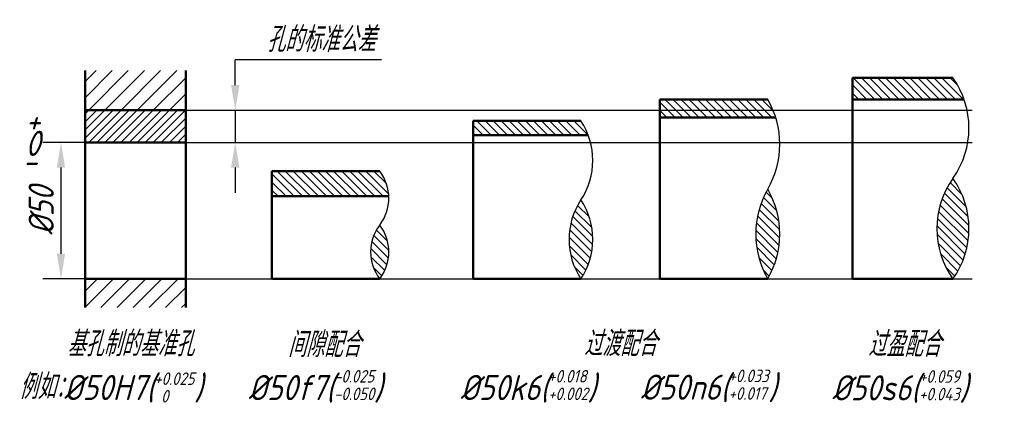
# Model space of a CAD drawing. Header units: millimetres. Extents: x 90 to 227, y 170 to 224.
import ezdxf

# ---------------------------------------------------------------- set-up
doc = ezdxf.new("R2010")
doc.units = ezdxf.units.MM
doc.header["$LTSCALE"] = 0.5
for name, color, linetype in [('剖面线层', 7, 'Continuous'), ('尺寸层', 221, 'Continuous'), ('细实线层', 7, 'Continuous')]:
    doc.layers.add(name, color=color, linetype=linetype)
doc.layers.add('文字层', color=227, linetype='Continuous', lineweight=20)
doc.layers.add('粗实线层', color=1, linetype='Continuous', lineweight=50)
doc.styles.add('工程字体（斜）', font='gbeitc.shx', dxfattribs={"bigfont": 'gbcbig.shx'})
doc.styles.add('工程斜体', font='gbeitc.shx', dxfattribs={"bigfont": 'gbcbig.shx'})
doc.dimstyles.new('gb35', dxfattribs={"dimtxt": 3.5, "dimasz": 3.5, "dimexe": 2.5, "dimexo": 0, "dimgap": 1, "dimtad": 1, "dimdsep": 46, "dimtxsty": '工程字体（斜）', "dimcen": 0, "dimadec": 0, "dimazin": 0, "dimtfac": 1, "dimtmove": 0, "dimatfit": 3, "dimfxl": 0, "dimarcsym": 0})
doc.dimstyles.new('直径加引线', dxfattribs={"dimtxt": 3.5, "dimasz": 3.5, "dimexe": 2.5, "dimexo": 0, "dimgap": 1, "dimtad": 1, "dimtoh": 1, "dimdsep": 46, "dimtxsty": '工程字体（斜）', "dimcen": 0, "dimadec": 0, "dimazin": 0, "dimtfac": 1, "dimtmove": 1, "dimatfit": 3, "dimfxl": 0, "dimarcsym": 0})
pattern_1 = [(135, (-194.7248, -178.0027), (-0.561266, -0.561266), [])]

# ---------------------------------------------------------------- blocks, each defined once
blk = doc.blocks.new('*D13')
at = {"layer": 'Defpoints', "color": 0, "ltscale": 0.5}
for p in [(99.55, 206.58), (96.19, 187.58), (99.55, 187.58)]:
    blk.add_point(p, dxfattribs=at)
at = {"layer": '尺寸层', "color": 0, "lineweight": -2, "ltscale": 0.5}
for p, q in [((99.55, 206.58), (93.69, 206.58)), ((96.19, 203.08), (96.19, 191.08)), ((99.55, 187.58), (93.69, 187.58))]:
    blk.add_line(p, q, dxfattribs=at)
at = {"layer": '尺寸层', "color": 0, "ltscale": 0.5}
for points in [[(95.61, 203.08), (96.77, 203.08), (96.19, 206.58)], [(95.61, 191.08), (96.77, 191.08), (96.19, 187.58)]]:
    blk.add_solid(points, dxfattribs=at)
at = {"layer": '尺寸层', "color": 0, "ltscale": 0.5, "insert": (93.44, 197.08), "char_height": 3.5, "attachment_point": 5, "rotation": 90, "style": '工程字体（斜）'}
blk.add_mtext('%%c50', dxfattribs=at)
blk = doc.blocks.new('*D14')
at = {"layer": 'Defpoints', "color": 0, "ltscale": 0.5}
for p in [(113.55, 211.08), (113.55, 206.58), (120.45, 206.58)]:
    blk.add_point(p, dxfattribs=at)
at = {"layer": '尺寸层', "color": 0, "lineweight": -2, "ltscale": 0.5}
for p, q in [((120.45, 214.58), (120.45, 218.08)), ((140.81, 218.08), (120.45, 218.08)), ((113.55, 211.08), (122.95, 211.08)), ((120.45, 211.08), (120.45, 206.58)), ((113.55, 206.58), (122.95, 206.58)), ((120.45, 203.08), (120.45, 199.58))]:
    blk.add_line(p, q, dxfattribs=at)
at = {"layer": '尺寸层', "color": 0, "ltscale": 0.5}
for points in [[(119.86, 214.58), (121.03, 214.58), (120.45, 211.08)], [(119.86, 203.08), (121.03, 203.08), (120.45, 206.58)]]:
    blk.add_solid(points, dxfattribs=at)
at = {"layer": '尺寸层', "color": 0, "ltscale": 0.5, "insert": (132.38, 220.94), "char_height": 3.5, "attachment_point": 5, "style": '工程字体（斜）'}
blk.add_mtext('孔的标准公差', dxfattribs=at)
blk = doc.blocks.new('trr')
at = {"layer": '剖面线层', "ltscale": 0.5}
h = blk.add_hatch(dxfattribs=at)
h.set_pattern_fill('ANSI31', scale=0.5, style=0)
h.set_pattern_definition([(45, (-194.7248, -178.0027), (-1.122532, 1.122532), [])])
h.paths.add_polyline_path([(-81.175, 38.576), (-95.175, 38.576), (-95.175, 33.076), (-81.175, 33.076)])
h.paths.add_polyline_path([(-81.175, 9.576), (-95.175, 9.576), (-95.175, 5.576), (-81.175, 5.576)])
h = blk.add_hatch(dxfattribs=at)
h.set_pattern_fill('ANSI31', scale=0.25, angle=90, style=0)
h.set_pattern_definition(pattern_1)
h.paths.add_polyline_path([(-25.157, 29.576, 0.0564144), (-26.175, 31.576), (-41.175, 31.576), (-41.175, 29.576)])
h.paths.add_polyline_path([(-26.175, 20.576, 0.3004884), (-26.175, 9.576, 0.3004884)])
h.paths.add_polyline_path([(0.924, 32.076, 0.0547812), (-0.175, 34.576), (-15.175, 34.576), (-15.175, 32.076)])
h.paths.add_polyline_path([(-0.175, 22.076, 0.2679492), (-0.175, 9.576, 0.2679492)])
h.paths.add_polyline_path([(27.147, 34.576, 0.0698709), (25.602, 37.576), (11.602, 37.576), (11.602, 34.576)])
h.paths.add_polyline_path([(25.602, 9.576, 0.3175798), (25.602, 23.576, 0.3175798)])
h = blk.add_hatch(dxfattribs=at)
h.set_pattern_fill('ANSI31', scale=0.25, style=0)
h.set_pattern_definition([(45, (-194.7248, -178.0027), (-0.561266, 0.561266), [])])
h.paths.add_polyline_path([(-95.175, 33.076), (-95.175, 28.576), (-81.175, 28.576), (-81.175, 33.076)])
h = blk.add_hatch(dxfattribs=at)
h.set_pattern_fill('ANSI31', scale=0.25, angle=90, style=0)
h.set_pattern_definition(pattern_1)
h.paths.add_polyline_path([(-69.175, 24.576), (-69.175, 21.076), (-52.912, 21.076, 0.1541206), (-54.175, 24.576)])
h.paths.add_polyline_path([(-54.175, 9.576, 0.3381397), (-54.175, 17.076, 0.3381397)])
at = {"layer": '粗实线层', "color": 7, "ltscale": 0.5}
for p, q in [((-95.175, 5.576), (-95.175, 38.576)), ((-81.175, 5.576), (-81.175, 38.576)), ((11.602, 37.576), (25.602, 37.576)), ((11.602, 9.576), (11.602, 37.576)), ((-15.175, 34.576), (-15.175, 9.576)), ((-0.175, 34.576), (-15.175, 34.576)), ((11.602, 34.576), (27.147, 34.576)), ((-95.175, 33.076), (-81.175, 33.076)), ((-41.175, 9.576), (-41.175, 31.576)), ((-41.175, 31.576), (-26.175, 31.576)), ((0.924, 32.076), (-15.175, 32.076)), ((-41.175, 29.576), (-25.157, 29.576)), ((-95.175, 28.576), (-81.175, 28.576)), ((-69.175, 24.576), (-54.175, 24.576)), ((-69.175, 9.576), (-69.175, 24.576)), ((-69.175, 21.076), (-52.912, 21.076)), ((-95.175, 9.576), (-81.175, 9.576)), ((-69.175, 9.576), (-54.175, 9.576)), ((-41.175, 9.576), (-26.175, 9.576)), ((-15.175, 9.576), (-0.175, 9.576)), ((11.602, 9.576), (25.602, 9.576))]:
    blk.add_line(p, q, dxfattribs=at)
at = {"layer": '细实线层', "color": 7, "ltscale": 0.5}
for p, q in [((-81.175, 33.076), (28.294, 33.076)), ((-95.175, 28.576), (28.294, 28.576)), ((-95.175, 9.576), (28.294, 9.576)), ((-54.175, 9.576), (-41.175, 9.576))]:
    blk.add_line(p, q, dxfattribs=at)
for centre, radius, start, end in [((15.693, 30.576), 12.132, 324.7624, 35.2376), ((-11.001, 28.326), 12.5, 330, 30), ((-34.501, 26.076), 9.978, 326.55017, 33.44983), ((-59.086, 20.826), 6.179, 322.63513, 37.36487), ((35.512, 16.576), 12.132, 144.7624, 215.2376), ((15.693, 16.576), 12.132, 324.7624, 35.2376), ((10.65, 15.826), 12.5, 150, 210), ((-11.001, 15.826), 12.5, 330, 30), ((-17.85, 15.076), 9.978, 146.55017, 213.44983), ((-34.501, 15.076), 9.978, 326.55017, 33.44983), ((-49.264, 13.326), 6.179, 142.63513, 217.36487), ((-59.086, 13.326), 6.179, 322.63513, 37.36487)]:
    blk.add_arc(centre, radius, start, end, dxfattribs=at)
at = {"layer": '尺寸层', "color": 7, "ltscale": 0.5, "char_height": 3.5, "attachment_point": 5, "style": '工程字体（斜）'}
for s, insert in [('\\A1;%%C50H7({\\H0.5x;\\S+0.025^  0;})', (-88.482, -5.549)), ('%%C50f7({\\H0.5x;\\S-0.025^ -0.050;})', (-63.132, -5.388)), ('%%C50k6({\\H0.5x;\\S+0.018^ +0.002;})', (-33.525, -5.38)), ('%%C50n6({\\H0.5x;\\S+0.033^ +0.017;})', (-8.392, -5.331)), ('%%C50s6({\\H0.5x;\\S+0.059^ +0.043;})', (18.227, -5.419))]:
    blk.add_mtext(s, dxfattribs=dict(at, insert=insert))
at = {"layer": '文字层', "color": 7, "ltscale": 0.5, "char_height": 3.5, "attachment_point": 1, "style": '工程斜体'}
for s, insert, width in [('+', (-103.48, 33.365), 3.86603), ('0', (-103.48, 30.203), 3.86603), ('-', (-103.915, 27.717), 3.86603), ('基孔制的基准孔', (-97.689, 2.289), 17.97383), ('过渡配合', (-25.761, 2.31), 17.97383), ('过盈配合', (13.769, 2.239), 17.97383), ('间隙配合', (-66.974, 2.177), 17.97383), ('例如：', (-104.368, -3.67), 17.97383)]:
    blk.add_mtext(s, dxfattribs=dict(at, insert=insert, width=width))
at = {"layer": '尺寸层', "color": 7, "ltscale": 0.5}
dim = blk.add_linear_dim(base=(-74.28, 28.576), p1=(-81.175, 33.076), p2=(-81.175, 28.576), angle=90, text='孔的标准公差', dimstyle='直径加引线', dxfattribs=at)
dim.commit()
dim.dimension.update_dxf_attribs({"geometry": '*D14', "text_midpoint": (-74.28, 39.91), "dimtype": 128, "insert": (-194.725, -178.003)})
dim = blk.add_linear_dim(base=(-98.536, 9.576), p1=(-95.175, 28.576), p2=(-95.175, 9.576), angle=90, text='%%c50', dimstyle='gb35', dxfattribs=at)
dim.commit()
dim.dimension.update_dxf_attribs({"geometry": '*D13', "text_midpoint": (-101.286, 19.076), "insert": (-194.725, -178.003)})

msp = doc.modelspace()

# ---------------------------------------------------------------- block references
at = {"layer": '尺寸层', "color": 7}
msp.add_blockref('trr', (194.72, 178), dxfattribs=at)

doc.saveas('drawing.dxf')
